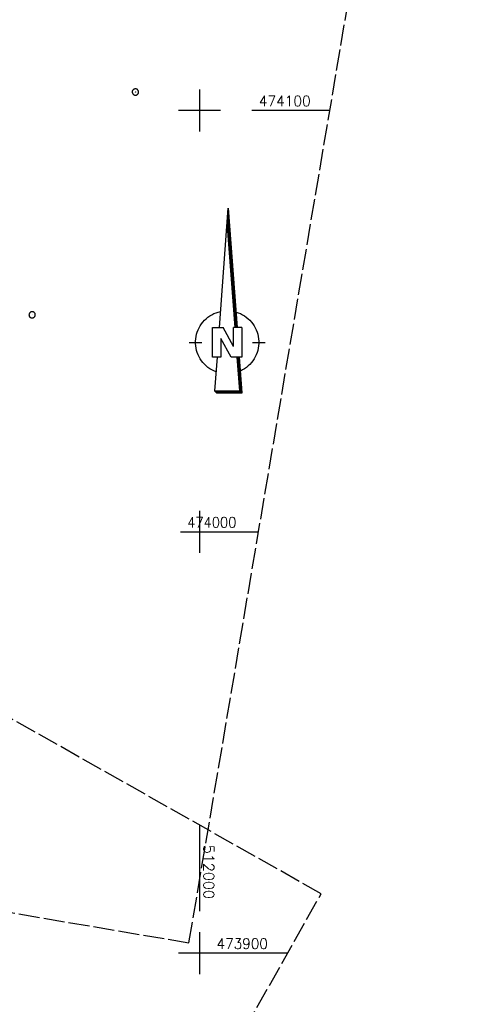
# Model space of a CAD drawing. Extents: x 510563 to 513920, y 467229 to 478797.
# Tile 44 of 67: x 511957 to 512066, y 473888 to 474122. Entities that reach past the tile are written whole.
import ezdxf

# ---------------------------------------------------------------- set-up
doc = ezdxf.new("R2010")
doc.units = 0
doc.header["$LTSCALE"] = 10
doc.header["$MEASUREMENT"] = 0
doc.linetypes.add('LT00', pattern=[0])
doc.linetypes.add('LT14', pattern=[0.6, 0.5, -0.1])
doc.layers.get('0').update_dxf_attribs({"linetype": 'LT00'})
doc.layers.add('-BLATT_91-RAND', color=7, linetype='LT14', plot=False)
doc.layers.add('-BLATT_92-RAND', color=7, linetype='LT14', plot=False)
for name, color, linetype in [('1401', 7, 'Continuous'), ('V91_KA_PRUF', 182, 'LT00'), ('V91_RASTER', 250, 'LT00'), ('V92_RASTER', 250, 'LT00')]:
    doc.layers.add(name, color=color, linetype=linetype)
doc.styles.get("Standard").update_dxf_attribs({"font": 'romans.shx'})

# ---------------------------------------------------------------- blocks, each defined once
blk = doc.blocks.new('SYMB1401')
at = {"layer": '1401'}
for p, q in [((-2.1, -28.35), (0, 0)), ((0, 0), (2.15, -28.35)), ((1.85, -28.35), (-0.15, -2.01)), ((1.9, -28.35), (-0.12, -1.68)), ((1.95, -28.35), (-0.1, -1.34)), ((2, -28.35), (-0.07, -1.01)), ((2.05, -28.35), (-0.05, -0.67)), ((2.1, -28.35), (-0.02, -0.34)), ((1.65, -28.35), (-0.25, -3.35)), ((1.7, -28.35), (-0.22, -3.01)), ((1.75, -28.35), (-0.2, -2.68)), ((1.8, -28.35), (-0.17, -2.34)), ((-3.75, -35.35), (-3.75, -28.35)), ((-3.75, -28.35), (-1.2, -28.35)), ((1.25, -32.8), (-1.2, -28.35)), ((1.25, -32.8), (1.25, -28.35)), ((3.25, -28.35), (1.25, -28.35)), ((3.25, -28.35), (3.25, -35.35)), ((-9.25, -31.85), (-6.25, -31.85)), ((0.7, -35.35), (-1.75, -30.9)), ((-1.75, -30.9), (-1.75, -35.35)), ((5.75, -31.85), (8.75, -31.85)), ((-1.75, -35.35), (-3.75, -35.35)), ((-2.65, -35.35), (-3.25, -43.35)), ((3.25, -35.35), (0.7, -35.35)), ((2.75, -43.35), (2.15, -35.35)), ((2.8, -43.4), (2.2, -35.35)), ((3.3, -43.85), (2.65, -35.35)), ((-3.25, -43.35), (2.75, -43.35)), ((-3.2, -43.4), (2.8, -43.4))]:
    blk.add_line(p, q, dxfattribs=at)
for points in [[(-7.74, -32.11), (-7.75, -31.56), (-7.7, -31.01), (-7.62, -30.47), (-7.51, -29.93), (-7.35, -29.4), (-7.15, -28.89), (-6.92, -28.39), (-6.65, -27.91), (-6.34, -27.45), (-6.01, -27.02), (-5.64, -26.61), (-5.24, -26.23), (-4.82, -25.88), (-4.37, -25.56), (-3.9, -25.28), (-3.41, -25.03), (-2.9, -24.81), (-2.38, -24.64), (-1.85, -24.5)], [(1.85, -24.65), (2.37, -24.82), (2.88, -25.03), (3.37, -25.28), (3.85, -25.57), (4.3, -25.88), (4.72, -26.23), (5.12, -26.61), (5.49, -27.02), (5.83, -27.45), (6.13, -27.91), (6.41, -28.39), (6.64, -28.89), (6.84, -29.4), (7, -29.93), (7.12, -30.47), (7.2, -31.01), (7.24, -31.56), (7.25, -32.11)], [(-2.9, -38.85), (-3.41, -38.64), (-3.9, -38.39), (-4.37, -38.1), (-4.81, -37.78), (-5.24, -37.43), (-5.64, -37.05), (-6, -36.64), (-6.34, -36.21), (-6.64, -35.75), (-6.91, -35.27), (-7.15, -34.78), (-7.35, -34.26), (-7.5, -33.74), (-7.62, -33.2), (-7.7, -32.66), (-7.74, -32.11)], [(7.25, -32.11), (7.21, -32.66), (7.13, -33.21), (7.01, -33.74), (6.85, -34.27), (6.65, -34.78), (6.42, -35.28), (6.15, -35.76), (5.84, -36.22), (5.5, -36.66), (5.13, -37.07), (4.74, -37.45), (4.31, -37.8), (3.86, -38.12), (3.39, -38.4), (2.9, -38.65)], [(-3.15, -43.45), (2.85, -43.45), (2.25, -35.35)], [(-3.1, -43.5), (2.9, -43.5), (2.3, -35.35)], [(-3.05, -43.55), (2.95, -43.55), (2.35, -35.35)], [(-3, -43.6), (3, -43.6), (2.4, -35.35)], [(-2.95, -43.65), (3.05, -43.65), (2.45, -35.35)], [(-2.9, -43.7), (3.1, -43.7), (2.5, -35.35)], [(-2.85, -43.75), (3.15, -43.75), (2.55, -35.35)], [(-2.8, -43.8), (3.2, -43.8), (2.6, -35.35)], [(-2.78, -43.82), (3.25, -43.82), (2.62, -35.35)], [(-3.25, -43.35), (-2.75, -43.85), (3.3, -43.85)]]:
    blk.add_lwpolyline(points, dxfattribs=at)
blk = doc.blocks.new('SYMB0003')
at = {"color": 0, "linetype": 'ByBlock'}
for p, q in [((-0.015712, 0), (0.010166, 0.012015)), ((0, -0.021257), (-0.015712, 0)), ((0.010166, 0.012015), (0, -0.021257))]:
    blk.add_line(p, q, dxfattribs=at)
for points in [[(-0.031395, 0.499013), (-0.093691, 0.491144), (-0.154509, 0.475528), (-0.21289, 0.452414), (-0.267913, 0.422164), (-0.318712, 0.385257), (-0.364484, 0.342274), (-0.404509, 0.293893), (-0.438154, 0.240877), (-0.464888, 0.184062), (-0.484292, 0.124345), (-0.496058, 0.062667), (-0.5, 0)], [(-0.5, 0), (-0.496058, -0.062667), (-0.484292, -0.124345), (-0.464888, -0.184062), (-0.438154, -0.240877), (-0.404509, -0.293893), (-0.364485, -0.342274), (-0.318712, -0.385257), (-0.267914, -0.422164), (-0.21289, -0.452414), (-0.154509, -0.475529), (-0.093691, -0.491144), (-0.031395, -0.499014), (0.031395, -0.499014)], [(0.5, 0), (0.496057, 0.062667), (0.484292, 0.124345), (0.464888, 0.184062), (0.438153, 0.240877), (0.404509, 0.293893), (0.364484, 0.342274), (0.318712, 0.385257), (0.267913, 0.422164), (0.21289, 0.452414), (0.154509, 0.475528), (0.093691, 0.491144), (0.031395, 0.499013), (-0.031395, 0.499013)], [(0.031395, -0.499014), (0.093691, -0.491144), (0.154509, -0.475529), (0.21289, -0.452414), (0.267914, -0.422164), (0.318712, -0.385257), (0.364485, -0.342274), (0.404509, -0.293893), (0.438154, -0.240877), (0.464889, -0.184062), (0.484292, -0.124345), (0.496058, -0.062667), (0.5, 0)]]:
    blk.add_lwpolyline(points, dxfattribs=at)

msp = doc.modelspace()

# ---------------------------------------------------------------- linework, layer by layer
at = {"layer": '-BLATT_91-RAND'}
msp.add_lwpolyline([(511838.11, 474679.99), (511714.55, 473950.38), (511997.52, 473902.46), (512121.08, 474632.07), (511838.11, 474679.99)], dxfattribs=at)
at = {"layer": '-BLATT_92-RAND'}
msp.add_lwpolyline([(511779.03, 474055.25), (511324.06, 473249.87), (511573.95, 473108.71), (512028.91, 473914.09), (511779.03, 474055.25)], dxfattribs=at)
at = {"layer": 'V91_RASTER'}
for p, q in [((512000, 474105), (512000, 474095)), ((512005, 474100), (511995, 474100)), ((512030.97, 474100), (512012.47, 474100)), ((512000, 474005), (512000, 473995)), ((511995.54, 474000), (512014.04, 474000)), ((512000, 473927.11), (512000, 473917.11))]:
    msp.add_line(p, q, dxfattribs=at)
at = {"layer": 'V92_RASTER'}
for p, q in [((512000, 473930.42), (512000, 473909.95)), ((512000, 473905), (512000, 473895)), ((512000, 473905), (512000, 473895)), ((512020.95, 473900), (511995, 473900))]:
    msp.add_line(p, q, dxfattribs=at)

# ---------------------------------------------------------------- block references
at = {"layer": '1401'}
msp.add_blockref('SYMB1401', (512006.84, 474076.81), dxfattribs=at)
at = {"layer": 'V91_KA_PRUF', "color": 1, "xscale": 1.499999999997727, "yscale": 1.499999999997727, "zscale": 1.5, "rotation": 260.3880065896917}
for p in [(511984.79, 474104.38), (511960.26, 474051.5)]:
    msp.add_blockref('SYMB0003', p, dxfattribs=at)

# ---------------------------------------------------------------- texts
at = {"layer": 'V91_RASTER'}
for s, width, p in [(' 474100', 0.958, (512012.47, 474101)), (' 474000', 0.908, (511995.54, 474001))]:
    msp.add_text(s, height=2.5, rotation=0.001, dxfattribs=dict(at, width=width)).set_placement(p)
at = {"layer": 'V92_RASTER'}
for s, rotation, width, p in [(' 512000', 270.0018, 1.002, (512001, 473927.45)), (' 473900', 0.0018, 0.948, (512002.45, 473901))]:
    msp.add_text(s, height=2.5, rotation=rotation, dxfattribs=dict(at, width=width)).set_placement(p)

doc.saveas('drawing.dxf')
